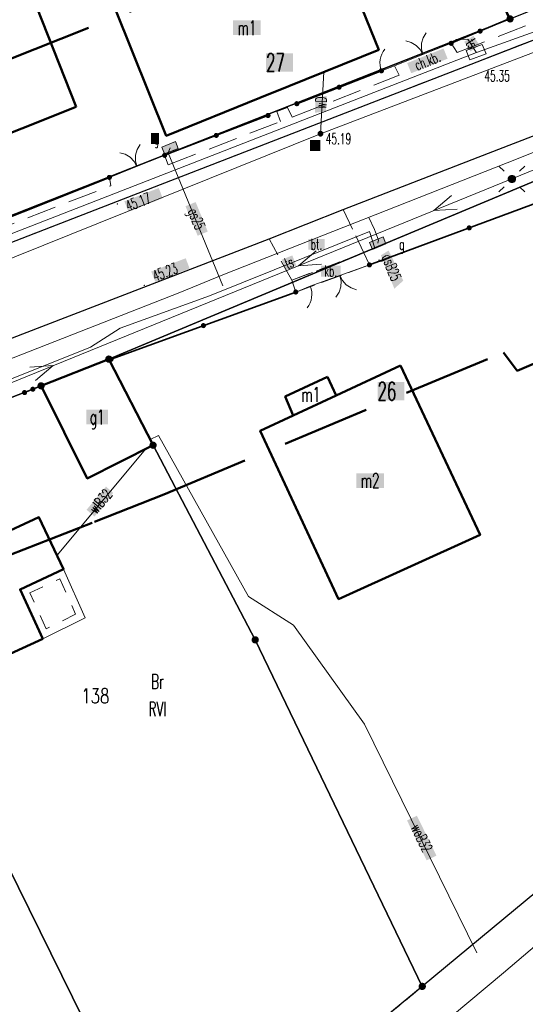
# Model space of a CAD drawing. Header units: millimetres. Extents: x 5507581 to 5508583, y 5765457 to 5766184.
# Tile 52 of 59: x 5508362 to 5508397, y 5765827 to 5765894. Entities that reach past the tile are written whole.
import ezdxf
from ezdxf.enums import TextEntityAlignment as Align

# ---------------------------------------------------------------- set-up
doc = ezdxf.new("R2010")
doc.units = ezdxf.units.MM
for name, pattern in [('PRZER1-1', [2, 1, -1]), ('PRZER2-1', [3, 2, -1]), ('PRZER3-1', [2, 1.5, -0.5]), ('Przerywana 42 __ __ __ __ __ __ __ __ __ __', [3, 2, -1])]:
    doc.linetypes.add(name, pattern=pattern)
doc.layers.get('0').update_dxf_attribs({"lineweight": 18})
for name, color, linetype, lineweight in [('EGDE', 122, 'Continuous', 18), ('EGDE_O', 7, 'Continuous', 18), ('EGPG', 7, 'Continuous', 18), ('GEPADR_O', 7, 'Continuous', 18), ('GUPPRZ_O', 7, 'Continuous', 18), ('OTBU', 7, 'Continuous', 50), ('OTBU_O', 7, 'Continuous', 50), ('OTBW', 7, 'Continuous', 18), ('OTKC', 7, 'Continuous', 30), ('OTKC_O', 7, 'Continuous', 18), ('OTKJ', 7, 'Continuous', 30), ('OTKK', 7, 'Continuous', 30), ('OTKU', 7, 'Continuous', 18), ('OTKU_O', 7, 'Continuous', 18), ('OTOB', 7, 'Continuous', 18), ('OTOF', 7, 'Continuous', 18), ('OTOO', 7, 'Continuous', 35), ('OTRS', 7, 'Continuous', 13), ('OTRS_O', 7, 'Continuous', 13), ('SUEO', 7, 'Continuous', 18), ('SUPK', 7, 'Continuous', 18), ('ZAKRES', 24, 'Przerywana 42 __ __ __ __ __ __ __ __ __ __', 50)]:
    doc.layers.add(name, color=color, linetype=linetype, lineweight=lineweight)
for name, color, linetype, lineweight, true_color in [('EGKK', 7, 'Continuous', 18, 0x24bc24), ('EGKK_O', 7, 'Continuous', 18, 0x24bc24), ('EGUG', 7, 'Continuous', 18, 0x008000), ('EGUG_O', 7, 'Continuous', 18, 0x008000), ('SUEP', 1, 'Continuous', 18, 0xff0000), ('SUGP', 7, 'Continuous', 18, 0xbfbf00), ('SUGP_O', 7, 'Continuous', 18, 0xbfbf00), ('SUGS', 7, 'Continuous', 18, 0xbfbf00), ('SUGS_O', 7, 'Continuous', 18, 0xbfbf00), ('SUTP', 7, 'Continuous', 18, 0xff9100), ('SUTP_O', 7, 'Continuous', 18, 0xff9100), ('SUWP', 5, 'Continuous', 18, 0x0000ff), ('SUWP_O', 5, 'Continuous', 18, 0x0000ff), ('SUWW', 5, 'Continuous', 18, 0x0000ff), ('SUWW_O', 5, 'Continuous', 18, 0x0000ff)]:
    doc.layers.add(name, color=color, linetype=linetype, lineweight=lineweight, true_color=true_color)
doc.styles.add('opisy', font='romans.shx', dxfattribs={"width": 0.6})

# ---------------------------------------------------------------- blocks, each defined once
blk = doc.blocks.new('D_GSPWPS1')
blk.add_hatch(color=0).paths.add_polyline_path([(-0.045, 0), (-0.043467, -0.011647), (-0.038971, -0.0225), (-0.03182, -0.03182), (-0.0225, -0.038971), (-0.011647, -0.043467), (0, -0.045), (0.011647, -0.043467), (0.0225, -0.038971), (0.03182, -0.03182), (0.038971, -0.0225), (0.043467, -0.011647), (0.045, 0), (0.043467, 0.011647), (0.038971, 0.0225), (0.03182, 0.03182), (0.0225, 0.038971), (0.011647, 0.043467), (0, 0.045), (-0.011647, 0.043467), (-0.0225, 0.038971), (-0.03182, 0.03182), (-0.038971, 0.0225), (-0.043467, 0.011647)])
blk = doc.blocks.new('D_SUEP1')
at = {"color": 0}
blk.add_lwpolyline([(-0.75, -0.5), (0.75, 0), (-0.75, 0.5)], dxfattribs=at)
blk = doc.blocks.new('D_GUPELA2')
blk.add_hatch(color=0).paths.add_polyline_path([(-0.001087, 0.044987), (0.011881, 0.043403), (0.021281, 0.03965), (0.030065, 0.033482), (0.038133, 0.023893), (0.043117, 0.012881), (0.044986, 0.001113), (0.044323, -0.007777), (0.040557, -0.019497), (0.033417, -0.030138), (0.024849, -0.037517), (0.013788, -0.042836), (0.002013, -0.044955), (-0.00982, -0.043916), (-0.020466, -0.040077), (-0.029541, -0.033946), (-0.036867, -0.025804), (-0.04187, -0.01649), (-0.04461, -0.005909), (-0.044532, 0.006476), (-0.041285, 0.017903), (-0.034764, 0.028574), (-0.024479, 0.03776), (-0.013449, 0.042943)])
at = {"color": 0}
for points in [[(-0.883883, 0.883883), (-0.53033, 0.53033)], [(0.883883, 0.883883), (0.53033, 0.53033)], [(-0.883883, -0.883883), (-0.53033, -0.53033)], [(0.883883, -0.883883), (0.53033, -0.53033)]]:
    blk.add_lwpolyline(points, dxfattribs=at)
blk = doc.blocks.new('D_GUPGSG1')
at = {"true_color": 0xffffff}
blk.add_hatch(color=7, dxfattribs=at).paths.add_polyline_path([(-0.5, -0.25), (0.5, -0.25), (0.5, 0.25), (-0.5, 0.25)])
at = {"color": 0}
blk.add_lwpolyline([(-0.5, -0.25), (-0.5, 0.25), (0.5, 0.25), (0.5, -0.25)], close=True, dxfattribs=at)
blk = doc.blocks.new('D_GUPWZA1')
blk.add_hatch(color=0).paths.add_polyline_path([(-0.2, 0), (-0.193185, -0.051764), (-0.173205, -0.1), (-0.141421, -0.141421), (-0.1, -0.173205), (-0.051764, -0.193185), (0, -0.2), (0.051764, -0.193185), (0.1, -0.173205), (0.141421, -0.141421), (0.173205, -0.1), (0.193185, -0.051764), (0.2, 0), (0.193185, 0.051764), (0.173205, 0.1), (0.141421, 0.141421), (0.1, 0.173205), (0.051764, 0.193185), (0, 0.2), (-0.051764, 0.193185), (-0.1, 0.173205), (-0.141421, 0.141421), (-0.173205, 0.1), (-0.193185, 0.051764)])
blk = doc.blocks.new('D_GUPELA1')
at = {"true_color": 0xffffff}
blk.add_hatch(color=7, dxfattribs=at).paths.add_polyline_path([(-0.25, 0), (-0.241481, -0.064705), (-0.216506, -0.125), (-0.176777, -0.176777), (-0.125, -0.216506), (-0.064705, -0.241481), (0, -0.25), (0.064705, -0.241481), (0.125, -0.216506), (0.176777, -0.176777), (0.216506, -0.125), (0.241481, -0.064705), (0.25, 0), (0.241481, 0.064705), (0.216506, 0.125), (0.176777, 0.176777), (0.125, 0.216506), (0.064705, 0.241481), (0, 0.25), (-0.064705, 0.241481), (-0.125, 0.216506), (-0.176777, 0.176777), (-0.216506, 0.125), (-0.241481, 0.064705)])
at = {"color": 0}
blk.add_lwpolyline([(0, 0.25), (0.064705, 0.241481), (0.125, 0.216506), (0.176777, 0.176777), (0.216506, 0.125), (0.241481, 0.064705), (0.25, 0), (0.241481, -0.064705), (0.216506, -0.125), (0.176777, -0.176777), (0.125, -0.216506), (0.064705, -0.241481), (0, -0.25), (-0.064705, -0.241481), (-0.125, -0.216506), (-0.176777, -0.176777), (-0.216506, -0.125), (-0.241481, -0.064705), (-0.25, 0), (-0.241481, 0.064705), (-0.216506, 0.125), (-0.176777, 0.176777), (-0.125, 0.216506), (-0.064705, 0.241481)], close=True, dxfattribs=at)
blk = doc.blocks.new('D_KOLO')
blk.add_hatch(color=0).paths.add_polyline_path([(-0.175, 0), (-0.169037, -0.045293), (-0.151554, -0.0875), (-0.123744, -0.123744), (-0.0875, -0.151554), (-0.045293, -0.169037), (0, -0.175), (0.045293, -0.169037), (0.0875, -0.151554), (0.123744, -0.123744), (0.151554, -0.0875), (0.169037, -0.045293), (0.175, 0), (0.169037, 0.045293), (0.151554, 0.0875), (0.123744, 0.123744), (0.0875, 0.151554), (0.045293, 0.169037), (0, 0.175), (-0.045293, 0.169037), (-0.0875, 0.151554), (-0.123744, 0.123744), (-0.151554, 0.0875), (-0.169037, 0.045293)])
blk = doc.blocks.new('D_GSLKOG1')
blk.add_hatch(color=0).paths.add_polyline_path([(-0.175, 0), (-0.169037, -0.045293), (-0.151554, -0.0875), (-0.123744, -0.123744), (-0.0875, -0.151554), (-0.045293, -0.169037), (0, -0.175), (0.045293, -0.169037), (0.0875, -0.151554), (0.123744, -0.123744), (0.151554, -0.0875), (0.169037, -0.045293), (0.175, 0), (0.169037, 0.045293), (0.151554, 0.0875), (0.123744, 0.123744), (0.0875, 0.151554), (0.045293, 0.169037), (0, 0.175), (-0.045293, 0.169037), (-0.0875, 0.151554), (-0.123744, 0.123744), (-0.151554, 0.0875), (-0.169037, 0.045293)])
blk = doc.blocks.new('D_GSLKFU1')
at = {"color": 0}
blk.add_lwpolyline([(0, 0), (-0.012833, -0.195789), (-0.051111, -0.388229), (-0.114181, -0.574025), (-0.200962, -0.75), (-0.30997, -0.913142), (-0.43934, -1.06066), (-0.586858, -1.19003), (-0.75, -1.299038)], dxfattribs=at)
blk = doc.blocks.new('D_GSLKBR1')
at = {"color": 0}
for points in [[(1.299038, 0.75), (1.06066, 0.43934), (0.75, 0.200962), (0.388229, 0.051111), (0, 0)], [(0, 0), (0.388229, -0.051111), (0.75, -0.200962), (1.06066, -0.43934), (1.299038, -0.75)]]:
    blk.add_lwpolyline(points, dxfattribs=at)
blk = doc.blocks.new('D_GEPPGD1_2')
at = {"true_color": 0xffffff}
blk.add_hatch(color=7, dxfattribs=at).paths.add_polyline_path([(0, -0.25), (0.077254, -0.237764), (0.146946, -0.202254), (0.202254, -0.146946), (0.237764, -0.077254), (0.25, 0), (0.237764, 0.077254), (0.202254, 0.146946), (0.146946, 0.202254), (0.077254, 0.237764), (0, 0.25), (-0.077254, 0.237764), (-0.146946, 0.202254), (-0.202254, 0.146946), (-0.237764, 0.077254), (-0.25, 0), (-0.237764, -0.077254), (-0.202254, -0.146946), (-0.146946, -0.202254), (-0.077254, -0.237764)])
blk.add_hatch(color=0).paths.add_polyline_path([(0, -0.045), (0.013906, -0.042798), (0.02645, -0.036406), (0.036406, -0.02645), (0.042798, -0.013906), (0.045, 0), (0.042798, 0.013906), (0.036406, 0.02645), (0.02645, 0.036406), (0.013906, 0.042798), (0, 0.045), (-0.013906, 0.042798), (-0.02645, 0.036406), (-0.036406, 0.02645), (-0.042798, 0.013906), (-0.045, 0), (-0.042798, -0.013906), (-0.036406, -0.02645), (-0.02645, -0.036406), (-0.013906, -0.042798)])

msp = doc.modelspace()

# ---------------------------------------------------------------- hatches: boundary and pattern name
at = {"layer": 'GEPADR_O', "true_color": 0xffffff}
for points in [[(5508378.94, 5765890.581), (5508378.94, 5765891.831), (5508380.78, 5765891.831), (5508380.78, 5765890.581)], [(5508386.563, 5765868.098), (5508386.563, 5765869.348), (5508388.403, 5765869.348), (5508388.403, 5765868.098)]]:
    msp.add_hatch(color=7, dxfattribs=at).paths.add_polyline_path(points, flags=0)
at = {"layer": 'OTBU_O', "true_color": 0xffffff}
for points in [[(5508376.688, 5765893.082), (5508376.688, 5765894.082), (5508378.568, 5765894.082), (5508378.568, 5765893.082)], [(5508366.64, 5765866.457), (5508366.64, 5765867.457), (5508368.12, 5765867.457), (5508368.12, 5765866.457)], [(5508385.117, 5765862.109), (5508385.117, 5765863.109), (5508386.997, 5765863.109), (5508386.997, 5765862.109)]]:
    msp.add_hatch(color=7, dxfattribs=at).paths.add_polyline_path(points, flags=0)
at = {"layer": 'OTKC_O', "true_color": 0xffffff}
msp.add_hatch(color=7, dxfattribs=at).paths.add_polyline_path([(5508388.59, 5765891.171), (5508391.079, 5765892.165), (5508391.357, 5765891.469), (5508388.868, 5765890.474)], flags=0)
at = {"layer": 'OTKU_O', "true_color": 0xffffff}
for points in [[(5508381.825, 5765878.396), (5508381.825, 5765879.146), (5508382.945, 5765879.146), (5508382.945, 5765878.396)], [(5508382.69, 5765876.564), (5508382.69, 5765877.314), (5508384.03, 5765877.314), (5508384.03, 5765876.564)]]:
    msp.add_hatch(color=7, dxfattribs=at).paths.add_polyline_path(points, flags=0)
at = {"layer": 'OTRS_O', "true_color": 0xffffff}
for points in [[(5508369.249, 5765881.712), (5508371.599, 5765882.623), (5508371.87, 5765881.923), (5508369.52, 5765881.012)], [(5508371.09, 5765876.91), (5508373.441, 5765877.818), (5508373.711, 5765877.118), (5508371.36, 5765876.21)]]:
    msp.add_hatch(color=7, dxfattribs=at).paths.add_polyline_path(points, flags=0)
at = {"layer": 'SUGP_O', "true_color": 0xffffff}
msp.add_hatch(color=7, dxfattribs=at).paths.add_polyline_path([(5508373.428, 5765881.376), (5508374.122, 5765881.662), (5508374.952, 5765879.646), (5508374.259, 5765879.36)], flags=0)
msp.add_hatch(color=7, dxfattribs=at).paths.add_polyline_path([(5508386.793, 5765878.019), (5508387.32, 5765878.348), (5508388.329, 5765876.29), (5508387.712, 5765875.738)])
at = {"layer": 'SUGS_O', "true_color": 0xffffff}
msp.add_hatch(color=7, dxfattribs=at).paths.add_polyline_path([(5508371.06, 5765885.63), (5508371.06, 5765886.38), (5508371.62, 5765886.38), (5508371.62, 5765885.63)], flags=0)
at = {"layer": 'SUTP_O', "true_color": 0xffffff}
for points in [[(5508392.496, 5765892.621), (5508393.124, 5765893.031), (5508393.55, 5765892.378), (5508392.922, 5765891.968)], [(5508380.008, 5765877.723), (5508380.731, 5765878.014), (5508381.011, 5765877.318), (5508380.288, 5765877.027)]]:
    msp.add_hatch(color=7, dxfattribs=at).paths.add_polyline_path(points, flags=0)
at = {"layer": 'SUWP_O', "true_color": 0xffffff}
for points in [[(5508382.28, 5765887.767), (5508382.333, 5765888.839), (5508383.09, 5765888.913), (5508383.033, 5765887.879)], [(5508366.662, 5765860.615), (5508367.99, 5765862.201), (5508368.478, 5765861.767), (5508367.21, 5765860.151)]]:
    msp.add_hatch(color=7, dxfattribs=at).paths.add_polyline_path(points)
msp.add_hatch(color=7, dxfattribs=at).paths.add_polyline_path([(5508388.581, 5765839.36), (5508389.254, 5765839.691), (5508390.595, 5765836.962), (5508389.922, 5765836.631)], flags=0)
at = {"layer": 'SUWW_O', "true_color": 0xffffff}
msp.add_hatch(color=7, dxfattribs=at).paths.add_polyline_path([(5508381.944, 5765885.156), (5508381.944, 5765885.906), (5508382.644, 5765885.906), (5508382.644, 5765885.156)], flags=0)

# ---------------------------------------------------------------- linework, layer by layer
at = {"layer": 'EGDE', "linetype": 'Continuous', "lineweight": 30}
for points in [[(5508330.321, 5765916.636), (5508375.898, 5765937.869), (5508395.627, 5765894.19), (5508348.419, 5765875.58)], [(5508368.18, 5765870.92), (5508398.59, 5765883.645), (5508399.499, 5765882.405), (5508414.086, 5765848.28), (5508389.624, 5765828.014), (5508378.196, 5765851.717), (5508371.21, 5765865.03)], [(5508349.431, 5765863.582), (5508363.55, 5765869.09), (5508368.18, 5765870.92), (5508371.21, 5765865.03), (5508378.196, 5765851.717), (5508389.624, 5765828.014), (5508372.356, 5765813.751), (5508360.51, 5765837.796), (5508355.98, 5765848.28), (5508356.52, 5765848.53), (5508350.98, 5765860.61)], [(5508330.508, 5765856.223), (5508349.431, 5765863.582), (5508350.98, 5765860.61), (5508356.52, 5765848.53), (5508355.98, 5765848.28), (5508360.51, 5765837.796), (5508372.356, 5765813.751), (5508352.964, 5765797.682), (5508347.709, 5765813.265), (5508344.402, 5765820.091), (5508343.95, 5765821.021)]]:
    msp.add_lwpolyline(points, close=True, dxfattribs=at)
msp.add_lwpolyline([(5508254.331, 5765838.068), (5508292.719, 5765853.944), (5508298.32, 5765856.123), (5508321.99, 5765865.31), (5508348.419, 5765875.58), (5508395.627, 5765894.19), (5508428.532, 5765907.5), (5508447.448, 5765915.316), (5508454.684, 5765918.203), (5508456.081, 5765918.745), (5508462.108, 5765909.431), (5508460.307, 5765908.55), (5508450.901, 5765903.922), (5508430.391, 5765895.379), (5508423.335, 5765892.456), (5508399.499, 5765882.405), (5508398.59, 5765883.645), (5508368.18, 5765870.92), (5508363.55, 5765869.09), (5508349.431, 5765863.582), (5508330.508, 5765856.223), (5508305.125, 5765848.597), (5508265.671, 5765832.107), (5508222.398, 5765814.258)], dxfattribs=at)
at = {"layer": 'EGKK', "color": 82, "linetype": 'PRZER3-1', "lineweight": 18, "true_color": 0x24bc24}
for points in [[(5508330.321, 5765916.636), (5508375.898, 5765937.869), (5508395.627, 5765894.19), (5508348.419, 5765875.58), (5508336.769, 5765902.005)], [(5508430.391, 5765895.379), (5508440.157, 5765871.838), (5508414.086, 5765848.28), (5508389.624, 5765828.014), (5508372.356, 5765813.751), (5508360.51, 5765837.796), (5508355.98, 5765848.28), (5508356.52, 5765848.53), (5508350.98, 5765860.61), (5508349.431, 5765863.582), (5508363.55, 5765869.09), (5508368.18, 5765870.92), (5508398.59, 5765883.645), (5508399.499, 5765882.405), (5508423.335, 5765892.456)]]:
    msp.add_lwpolyline(points, close=True, dxfattribs=at)
at = {"layer": 'EGUG', "color": 96, "linetype": 'PRZER1-1', "lineweight": 18, "true_color": 0x008000}
for points in [[(5508330.321, 5765916.636), (5508375.898, 5765937.869), (5508395.627, 5765894.19), (5508348.419, 5765875.58), (5508336.769, 5765902.005)], [(5508430.391, 5765895.379), (5508440.157, 5765871.838), (5508414.086, 5765848.28), (5508389.624, 5765828.014), (5508372.356, 5765813.751), (5508360.51, 5765837.796), (5508355.98, 5765848.28), (5508356.52, 5765848.53), (5508350.98, 5765860.61), (5508349.431, 5765863.582), (5508363.55, 5765869.09), (5508368.18, 5765870.92), (5508398.59, 5765883.645), (5508399.499, 5765882.405), (5508423.335, 5765892.456)], [(5508330.508, 5765856.223), (5508349.431, 5765863.582), (5508350.98, 5765860.61), (5508356.52, 5765848.53), (5508355.98, 5765848.28), (5508360.51, 5765837.796), (5508372.356, 5765813.751), (5508352.964, 5765797.682), (5508347.709, 5765813.265), (5508344.402, 5765820.091), (5508343.95, 5765821.021)]]:
    msp.add_lwpolyline(points, close=True, dxfattribs=at)
for points in [[(5508254.331, 5765838.068), (5508292.719, 5765853.944), (5508298.32, 5765856.123), (5508321.99, 5765865.31), (5508323.484, 5765865.894), (5508348.419, 5765875.58), (5508395.627, 5765894.19), (5508428.532, 5765907.5)], [(5508398.59, 5765883.645), (5508368.18, 5765870.92), (5508363.55, 5765869.09), (5508349.431, 5765863.582), (5508330.508, 5765856.223), (5508305.125, 5765848.597), (5508265.671, 5765832.107), (5508222.398, 5765814.258)]]:
    msp.add_lwpolyline(points, dxfattribs=at)
at = {"layer": 'OTBU', "color": 7, "linetype": 'Continuous', "lineweight": 50}
for points in [[(5508365.956, 5765888.176), (5508358.491, 5765885.214), (5508348.795, 5765909.768), (5508356.229, 5765912.71)], [(5508378.507, 5765888.787), (5508380.499, 5765889.594), (5508386.643, 5765892.083), (5508383.133, 5765900.745), (5508373.816, 5765896.98), (5508369.138, 5765895.082), (5508368.613, 5765894.869), (5508372.113, 5765886.197)], [(5508368.18, 5765870.92), (5508363.55, 5765869.09), (5508366.71, 5765862.76), (5508371.21, 5765865.03)], [(5508388.129, 5765870.48), (5508383.732, 5765868.435), (5508380.785, 5765867.061), (5508378.538, 5765866.019), (5508383.894, 5765854.508), (5508393.577, 5765858.892)], [(5508383.142, 5765869.704), (5508380.255, 5765868.359), (5508380.785, 5765867.061), (5508383.732, 5765868.435)], [(5508350.98, 5765860.61), (5508358.14, 5765863.82), (5508360.44, 5765858.75), (5508363.4, 5765860.1), (5508365.09, 5765856.56), (5508362.11, 5765855.17), (5508363.66, 5765851.79), (5508358.63, 5765849.49), (5508356.52, 5765848.53)]]:
    msp.add_lwpolyline(points, close=True, dxfattribs=at)
at = {"layer": 'OTBW', "color": 7, "linetype": 'Continuous', "lineweight": 18}
msp.add_lwpolyline([(5508362.11, 5765855.17), (5508365.09, 5765856.56), (5508366.56, 5765853.23), (5508363.66, 5765851.79)], close=True, dxfattribs=at)
at = {"layer": 'OTBW', "color": 7, "linetype": 'PRZER1-1', "lineweight": 18}
msp.add_lwpolyline([(5508362.772, 5765854.927), (5508364.839, 5765855.891), (5508365.91, 5765853.465), (5508363.9, 5765852.467)], close=True, dxfattribs=at)
at = {"layer": 'OTKC', "color": 7, "linetype": 'PRZER2-1', "lineweight": 18}
for points in [[(5508420.52, 5765901.78), (5508368.77, 5765881.72), (5508349.19, 5765874.13), (5508334.54, 5765868.29)], [(5508333.96, 5765869.38), (5508348.65, 5765875.18), (5508368.32, 5765882.78), (5508368.22, 5765883.35), (5508372, 5765884.86), (5508372.24, 5765884.21), (5508379.92, 5765887.17), (5508379.68, 5765887.85), (5508380.41, 5765888.14), (5508380.73, 5765887.46), (5508388.04, 5765890.34), (5508387.73, 5765890.99), (5508391.6, 5765892.52), (5508392.02, 5765891.9), (5508409.84, 5765898.81)]]:
    msp.add_lwpolyline(points, dxfattribs=at)
at = {"layer": 'OTKJ', "color": 7, "linetype": 'PRZER3-1', "lineweight": 18}
for points in [[(5508334.54, 5765868.29), (5508349.19, 5765874.13), (5508368.77, 5765881.72), (5508420.52, 5765901.78), (5508453.27, 5765914.45), (5508453.97, 5765914.78), (5508455.91, 5765915.99), (5508457.47, 5765917.62), (5508458.301, 5765918.955), (5508458.79, 5765920.164)], [(5508481.36, 5765918.23), (5508459.66, 5765910.4), (5508458.83, 5765910.12), (5508456.31, 5765909.2), (5508431.47, 5765899.44), (5508394.86, 5765885.27), (5508384.21, 5765881.15), (5508379.14, 5765879.14), (5508362.31, 5765872.64), (5508345.6, 5765866.2), (5508336.54, 5765862.72)]]:
    msp.add_lwpolyline(points, dxfattribs=at)
at = {"layer": 'OTKK', "color": 7, "linetype": 'Continuous'}
for points in [[(5508334.54, 5765868.29), (5508349.19, 5765874.13), (5508368.77, 5765881.72), (5508420.52, 5765901.78), (5508453.27, 5765914.45), (5508453.97, 5765914.78), (5508455.91, 5765915.99), (5508457.47, 5765917.62), (5508458.303, 5765918.959), (5508458.79, 5765920.164), (5508459.187, 5765922.119), (5508459.142, 5765924.119), (5508458.73, 5765925.93)], [(5508336.54, 5765862.72), (5508345.6, 5765866.2), (5508362.31, 5765872.64), (5508379.14, 5765879.14), (5508384.21, 5765881.15), (5508394.86, 5765885.27), (5508431.47, 5765899.44), (5508456.31, 5765909.2), (5508458.83, 5765910.12), (5508459.66, 5765910.4)]]:
    msp.add_lwpolyline(points, dxfattribs=at)
at = {"layer": 'OTKU', "color": 7, "linetype": 'PRZER3-1', "lineweight": 18}
for points in [[(5508380.71, 5765876.31), (5508379.14, 5765879.14), (5508384.21, 5765881.15), (5508385.63, 5765878.2)], [(5508380.97, 5765875.51), (5508380.71, 5765876.31), (5508385.63, 5765878.2), (5508386.01, 5765877.36)]]:
    msp.add_lwpolyline(points, close=True, dxfattribs=at)
at = {"layer": 'OTOB', "color": 7, "linetype": 'Continuous', "lineweight": 18}
for points in [[(5508391.6, 5765892.52), (5508387.73, 5765890.99)], [(5508372, 5765884.86), (5508368.22, 5765883.35)], [(5508381.96, 5765875.91), (5508386.01, 5765877.36)], [(5508358.27, 5765867.02), (5508362.42, 5765868.63)]]:
    msp.add_lwpolyline(points, dxfattribs=at)
at = {"layer": 'OTOF', "color": 7, "linetype": 'Continuous', "lineweight": 18}
for points in [[(5508387.73, 5765890.99), (5508386.83, 5765890.64)], [(5508380.97, 5765875.51), (5508381.96, 5765875.91)]]:
    msp.add_lwpolyline(points, dxfattribs=at)
at = {"layer": 'OTOO', "color": 7, "linetype": 'Continuous', "lineweight": 35}
for points in [[(5508391.6, 5765892.52), (5508395.56, 5765894.19), (5508393.98, 5765897.87)], [(5508386.01, 5765877.36), (5508399.66, 5765882.43), (5508423.26, 5765892.4)], [(5508381.04, 5765888.39), (5508386.83, 5765890.64)], [(5508372, 5765884.86), (5508379.07, 5765887.58)], [(5508348.48, 5765875.51), (5508368.22, 5765883.35)], [(5508368.34, 5765870.91), (5508380.97, 5765875.51)], [(5508362.42, 5765868.63), (5508363.55, 5765869.09)]]:
    msp.add_lwpolyline(points, dxfattribs=at)
at = {"layer": 'SUEP', "color": 1, "linetype": 'Continuous', "lineweight": 18, "true_color": 0xff0000}
for points in [[(5508326.31, 5765856.15), (5508349.78, 5765864.54), (5508395.75, 5765883.24), (5508423.6, 5765894.6), (5508450.09, 5765905.14)], [(5508259.83, 5765721.25), (5508266.88, 5765726.8), (5508273.52, 5765732.32), (5508285.89, 5765742.12), (5508292, 5765746.9), (5508297.06, 5765750.76), (5508304.77, 5765757.08), (5508311.9, 5765763.02), (5508323.26, 5765772.59), (5508330.36, 5765778.34), (5508346.22, 5765790.74), (5508349.19, 5765793.25), (5508351.73, 5765795.25), (5508354.63, 5765797.14), (5508359.28, 5765800.57), (5508366.62, 5765806.02), (5508368.93, 5765807.78), (5508371.66, 5765809.83), (5508376.13, 5765813.29), (5508380.86, 5765817.13), (5508385.75, 5765821.15), (5508390.44, 5765824.97), (5508395.17, 5765828.95), (5508402.01, 5765834.75)]]:
    msp.add_lwpolyline(points, dxfattribs=at)
at = {"layer": 'SUGP', "color": 52, "linetype": 'Continuous', "lineweight": 18, "true_color": 0xbfbf00}
for points in [[(5508399.848, 5765884.164), (5508399.091, 5765885.807), (5508395.423, 5765884.342), (5508375.973, 5765876.673), (5508373.05, 5765875.465), (5508355.908, 5765868.78), (5508351.605, 5765867.09), (5508346.851, 5765865.461), (5508344.646, 5765864.8), (5508339.513, 5765862.681), (5508319.558, 5765855.201), (5508299.339, 5765847.464), (5508295.046, 5765845.795), (5508283.231, 5765841.082), (5508264.906, 5765833.64)], [(5508375.99, 5765875.93), (5508372.24, 5765885.03), (5508372.37, 5765885.38)], [(5508386.35, 5765879.78), (5508385.974, 5765880.616)], [(5508386.58, 5765878.85), (5508386.64, 5765879.06), (5508386.35, 5765879.78)]]:
    msp.add_lwpolyline(points, dxfattribs=at)
at = {"layer": 'SUPK', "color": 30, "linetype": 'Continuous', "lineweight": 18, "true_color": 0xff9100}
msp.add_lwpolyline([(5508393.99, 5765891.79), (5508392.87, 5765891.38), (5508392.63, 5765892.02), (5508393.72, 5765892.45)], close=True, dxfattribs=at)
at = {"layer": 'SUTP', "color": 30, "linetype": 'Continuous', "lineweight": 18, "true_color": 0xff9100}
for points in [[(5508456.369, 5765918.152), (5508455.545, 5765917.787), (5508452.709, 5765915.851), (5508437.961, 5765908.911), (5508424.981, 5765903.672), (5508412.938, 5765898.939), (5508393.33, 5765891.89), (5508349.59, 5765874.85), (5508291.45, 5765852.33)], [(5508393.306, 5765891.912), (5508393.18, 5765892.11), (5508392.73, 5765892.8), (5508391.91, 5765892.77)], [(5508352.54, 5765866.61), (5508356.82, 5765867.69), (5508366.93, 5765871.73), (5508368.97, 5765873.03), (5508375.06, 5765875.24), (5508386.02, 5765879.65), (5508386.38, 5765878.5)]]:
    msp.add_lwpolyline(points, dxfattribs=at)
at = {"layer": 'SUWP', "color": 5, "linetype": 'Continuous', "lineweight": 18, "true_color": 0x0000ff}
for points in [[(5508181.23, 5765805.091), (5508223.37, 5765822.88), (5508253.48, 5765835.02), (5508253.828, 5765835.159), (5508260.58, 5765837.85), (5508303.81, 5765855.06), (5508320.146, 5765861.189), (5508382.66, 5765886.34), (5508424.619, 5765902.373), (5508431.875, 5765905.567), (5508453.13, 5765914.86), (5508484.684, 5765925.22)], [(5508382.66, 5765886.34), (5508382.889, 5765890.562)], [(5508393.36, 5765830.3), (5508385.67, 5765845.95), (5508380.81, 5765852.72), (5508377.73, 5765854.68), (5508371.58, 5765865.7), (5508371.01, 5765865.41)], [(5508370.71, 5765864.78), (5508364.64, 5765857.5)]]:
    msp.add_lwpolyline(points, dxfattribs=at)
at = {"layer": 'ZAKRES', "color": 7, "ltscale": 3}
msp.add_lwpolyline([(5508226.241, 5765805.029), (5508269.505, 5765822.873), (5508308.5, 5765839.172), (5508333.763, 5765846.762), (5508353.061, 5765854.266), (5508367.204, 5765859.784), (5508371.947, 5765861.659), (5508395.184, 5765871.382), (5508396.106, 5765870.125), (5508427.191, 5765883.231), (5508434.226, 5765886.146), (5508455.032, 5765894.813), (5508488.311, 5765909.602), (5508474.883, 5765937.038), (5508443.687, 5765924.579), (5508424.748, 5765916.754), (5508391.919, 5765903.474), (5508344.776, 5765884.89), (5508288.998, 5765863.224), (5508250.494, 5765847.3)], dxfattribs=at)

# ---------------------------------------------------------------- block references
at = {"layer": 'EGPG', "color": 7, "linetype": 'Continuous', "lineweight": 18}
for p in [(5508395.627, 5765894.19), (5508368.18, 5765870.92), (5508363.55, 5765869.09), (5508371.21, 5765865.03), (5508378.196, 5765851.717), (5508389.624, 5765828.014)]:
    msp.add_blockref('D_GEPPGD1_2', p, dxfattribs=at)
at = {"layer": 'OTOB', "color": 7, "linetype": 'Continuous', "lineweight": 18}
for p, rotation in [((5508389.665, 5765891.755), 111.5713071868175), ((5508370.11, 5765884.105), 111.7752709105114), ((5508383.985, 5765876.635), 289.6986213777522)]:
    msp.add_blockref('D_GSLKBR1', p, dxfattribs=dict(at, rotation=rotation))
at = {"layer": 'OTOF', "color": 7, "linetype": 'Continuous', "lineweight": 18}
for p, rotation in [((5508386.83, 5765890.64), 201.2505055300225), ((5508381.96, 5765875.91), 22.00069836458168)]:
    msp.add_blockref('D_GSLKFU1', p, dxfattribs=dict(at, rotation=rotation))
at = {"layer": 'OTOO', "color": 7, "linetype": 'Continuous', "lineweight": 25}
for name, p, rotation in [('D_KOLO', (5508393.58, 5765893.355), 22.86598814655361), ('D_KOLO', (5508393.58, 5765893.355), 22.86598814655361), ('D_GSLKOG1', (5508391.6, 5765892.52), 22.86598814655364), ('D_GSLKOG1', (5508386.83, 5765890.64), 21.23617798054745), ('D_KOLO', (5508383.935, 5765889.515), 21.23617798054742), ('D_KOLO', (5508383.935, 5765889.515), 21.23617798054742), ('D_GSLKOG1', (5508381.04, 5765888.39), 21.23617798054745), ('D_GSLKOG1', (5508379.07, 5765887.58), 21.0429413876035), ('D_KOLO', (5508375.535, 5765886.22), 21.04294138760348), ('D_KOLO', (5508375.535, 5765886.22), 21.04294138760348), ('D_GSLKOG1', (5508372, 5765884.86), 21.0429413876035), ('D_GSLKOG1', (5508368.22, 5765883.35), 21.66115082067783), ('D_KOLO', (5508392.835, 5765879.895), 20.37643521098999), ('D_KOLO', (5508392.835, 5765879.895), 20.37643521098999), ('D_GSLKOG1', (5508386.01, 5765877.36), 20.37643521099), ('D_GSLKOG1', (5508380.97, 5765875.51), 20.01224058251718), ('D_KOLO', (5508374.655, 5765873.21), 20.01224058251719), ('D_KOLO', (5508374.655, 5765873.21), 20.01224058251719), ('D_GSLKOG1', (5508368.34, 5765870.91), 20.01224058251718), ('D_GSLKOG1', (5508362.42, 5765868.63), 22.15023792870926), ('D_KOLO', (5508362.985, 5765868.86), 22.15023792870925), ('D_KOLO', (5508362.985, 5765868.86), 22.15023792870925), ('D_GSLKOG1', (5508363.55, 5765869.09), 22.15023792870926)]:
    msp.add_blockref(name, p, dxfattribs=dict(at, rotation=rotation))
at = {"layer": 'OTRS', "color": 7, "linetype": 'Continuous', "lineweight": 13}
for p in [(5508368.77, 5765881.53), (5508370.61, 5765875.96)]:
    msp.add_blockref('D_GSPWPS1', p, dxfattribs=at)
at = {"layer": 'SUEO', "color": 7, "linetype": 'Continuous', "lineweight": 18}
for name in ['D_GUPELA2', 'D_GUPELA1']:
    msp.add_blockref(name, (5508395.75, 5765883.24), dxfattribs=at)
at = {"layer": 'SUEP', "color": 1, "linetype": 'Continuous', "lineweight": 18, "true_color": 0xff0000}
for p, rotation in [((5508391.119, 5765881.356), 202.1358543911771), ((5508381.856, 5765877.588), 202.1358543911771), ((5508363.674, 5765870.192), 22.13585439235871)]:
    msp.add_blockref('D_SUEP1', p, dxfattribs=dict(at, rotation=rotation))
at = {"layer": 'SUGS', "color": 52, "linetype": 'Continuous', "lineweight": 18, "true_color": 0xbfbf00}
for p, rotation in [((5508372.37, 5765885.38), 201.9794207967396), ((5508386.58, 5765878.85), 202.819083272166)]:
    msp.add_blockref('D_GUPGSG1', p, dxfattribs=dict(at, rotation=rotation))
at = {"layer": 'SUWW', "color": 5, "linetype": 'Continuous', "lineweight": 18, "true_color": 0x0000ff}
msp.add_blockref('D_GUPWZA1', (5508382.66, 5765886.34), dxfattribs=at)

# ---------------------------------------------------------------- texts
at = {"layer": 'EGDE_O', "color": 122, "linetype": 'Continuous', "lineweight": 20, "ltscale": 0.2, "style": 'opisy', "width": 0.75}
msp.add_text('138', height=1, dxfattribs=at).set_placement((5508367.258, 5765847.382), align=Align.CENTER)
at = {"layer": 'EGKK_O', "color": 82, "linetype": 'Continuous', "lineweight": 20, "ltscale": 0.2, "true_color": 0x24bc24, "style": 'opisy', "width": 0.6}
msp.add_text('RVI', height=1, dxfattribs=at).set_placement((5508371.505, 5765846.488), align=Align.CENTER)
at = {"layer": 'EGUG_O', "color": 96, "linetype": 'Continuous', "lineweight": 20, "ltscale": 0.2, "true_color": 0x008000, "style": 'opisy', "width": 0.6}
msp.add_text('Br', height=1, dxfattribs=at).set_placement((5508371.505, 5765848.363), align=Align.CENTER)
at = {"layer": 'GEPADR_O', "color": 7, "linetype": 'Continuous', "lineweight": 25, "ltscale": 0.25, "style": 'opisy', "width": 0.6}
for s, p in [('27', (5508378.94, 5765890.581, 10.8)), ('26', (5508386.563, 5765868.098, 10.8))]:
    msp.add_text(s, height=1.25, dxfattribs=at).set_placement(p)
at = {"layer": 'GUPPRZ_O', "color": 30, "linetype": 'Continuous', "lineweight": 15, "ltscale": 0.15, "true_color": 0xff9100, "style": 'opisy', "width": 0.6}
msp.add_text('45.35', height=0.75, dxfattribs=at).set_placement((5508393.875, 5765889.917, 10.8))
at = {"layer": 'GUPPRZ_O', "color": 5, "linetype": 'Continuous', "lineweight": 15, "ltscale": 0.15, "true_color": 0x0000ff, "style": 'opisy', "width": 0.6}
msp.add_text('45.19', height=0.75, dxfattribs=at).set_placement((5508383.024, 5765885.618, 10.8))
at = {"layer": 'OTBU_O', "color": 7, "linetype": 'Continuous', "lineweight": 20, "ltscale": 0.2, "style": 'opisy', "width": 0.6}
for s, p in [('m1', (5508377.628, 5765893.082)), ('m1', (5508381.994, 5765868.003)), ('g1', (5508367.38, 5765866.457)), ('m2', (5508386.057, 5765862.109))]:
    msp.add_text(s, height=1, dxfattribs=at).set_placement(p, align=Align.CENTER)
at = {"layer": 'OTKC_O', "color": 7, "linetype": 'Continuous', "lineweight": 15, "ltscale": 0.15, "style": 'opisy', "width": 0.6}
msp.add_text('ch.kb.', height=0.75, rotation=21.78403, dxfattribs=at).set_placement((5508390.113, 5765890.972), align=Align.CENTER)
at = {"layer": 'OTKU_O', "color": 7, "linetype": 'Continuous', "lineweight": 15, "ltscale": 0.15, "style": 'opisy', "width": 0.6}
for s, p in [('bt.', (5508382.385, 5765878.396)), ('kb.', (5508383.36, 5765876.564))]:
    msp.add_text(s, height=0.75, dxfattribs=at).set_placement(p, align=Align.CENTER)
at = {"layer": 'OTRS_O', "color": 7, "linetype": 'Continuous', "lineweight": 15, "ltscale": 0.15, "style": 'opisy', "width": 0.6}
for s, rotation, p in [('45.17', 21.18797, (5508369.52, 5765881.012, 10.8)), ('45.23', 21.11732, (5508371.36, 5765876.21, 10.8))]:
    msp.add_text(s, height=0.75, rotation=rotation, dxfattribs=at).set_placement(p)
at = {"layer": 'SUGP_O', "color": 52, "linetype": 'Continuous', "lineweight": 15, "ltscale": 0.15, "true_color": 0xbfbf00, "style": 'opisy', "width": 0.6}
for s, rotation, p in [('gs25', 292.39597, (5508373.844, 5765880.368)), ('gsB25', 291.93848, (5508387.181, 5765877.055))]:
    msp.add_text(s, height=0.75, rotation=rotation, dxfattribs=at).set_placement(p, align=Align.CENTER)
at = {"layer": 'SUGS_O', "color": 52, "linetype": 'Continuous', "lineweight": 15, "ltscale": 0.15, "true_color": 0xbfbf00, "style": 'opisy', "width": 0.6}
for p in [(5508371.62, 5765885.63), (5508388.409, 5765878.404)]:
    msp.add_text('g', height=0.75, dxfattribs=at).set_placement(p, align=Align.RIGHT)
at = {"layer": 'SUTP_O', "color": 30, "linetype": 'Continuous', "lineweight": 15, "ltscale": 0.15, "true_color": 0xff9100, "style": 'opisy', "width": 0.6}
for rotation, p in [(303.11134, (5508392.709, 5765892.295)), (21.91848, (5508380.65, 5765877.173))]:
    msp.add_text('ts', height=0.75, rotation=rotation, dxfattribs=at).set_placement(p, align=Align.CENTER)
at = {"layer": 'SUWP_O', "color": 5, "linetype": 'Continuous', "lineweight": 15, "ltscale": 0.15, "true_color": 0x0000ff, "style": 'opisy', "width": 0.6}
for s, rotation, p in [('wD', 86.89183, (5508383.068, 5765888.435)), ('wlB32', 50.17896, (5508367.9, 5765860.952)), ('woB32', 296.16829, (5508389.252, 5765837.996))]:
    msp.add_text(s, height=0.75, rotation=rotation, dxfattribs=at).set_placement(p, align=Align.CENTER)
at = {"layer": 'SUWW_O', "color": 5, "linetype": 'Continuous', "lineweight": 15, "ltscale": 0.15, "true_color": 0x0000ff, "style": 'opisy', "width": 0.6}
msp.add_text('w', height=0.75, dxfattribs=at).set_placement((5508382.644, 5765885.156), align=Align.RIGHT)

doc.saveas('drawing.dxf')
